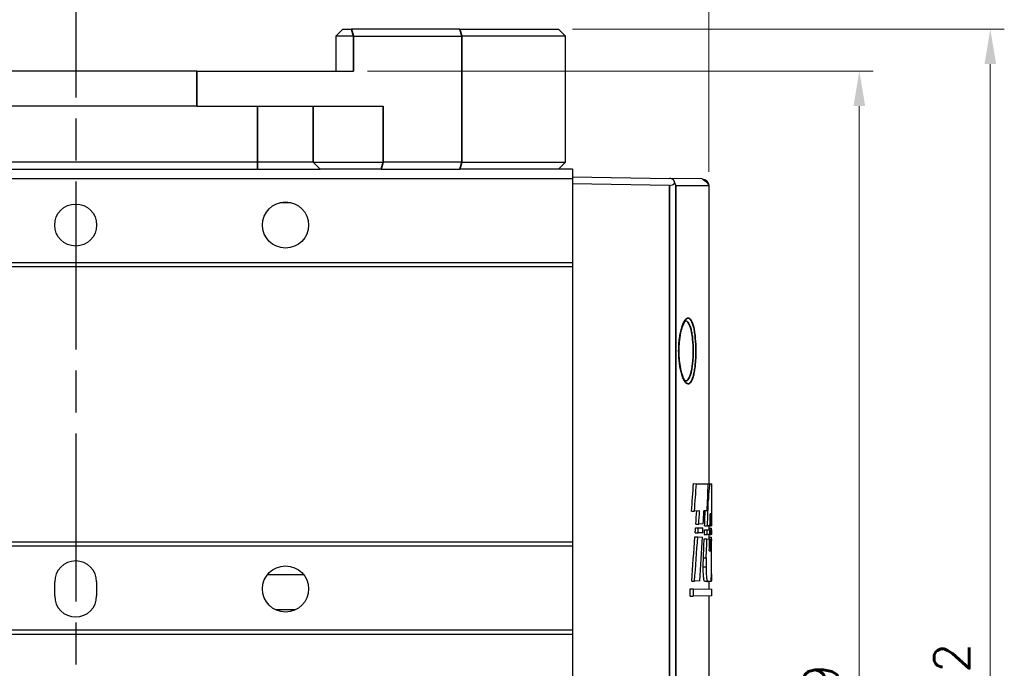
# Model space of a CAD drawing. Header units: millimetres. Extents: x 399 to 6076, y -1991 to 1602.
# Tile 240 of 256: x 4640 to 4711, y 285 to 332. Entities that reach past the tile are written whole.
import ezdxf

# ---------------------------------------------------------------- set-up
doc = ezdxf.new("R2010")
doc.units = ezdxf.units.MM
doc.linetypes.add('AM_ISO08W050', pattern=[18, 12, -1.5, 3, -1.5])
for name, color, linetype, lineweight in [('AM_5', 3, 'Continuous', 25), ('AM_7', 4, 'AM_ISO08W050', 25), ('可見 (ISO)', 7, 'Continuous', 25), ('窄部可見 (ISO)', 7, 'Continuous', 35)]:
    doc.layers.add(name, color=color, linetype=linetype, lineweight=lineweight)
doc.styles.add('尺寸標註', font='romans.shx', dxfattribs={"bigfont": 'CHINESET.SHX'})
doc.dimstyles.new('CNS1$0', dxfattribs={"dimtxt": 2.5, "dimasz": 2.5, "dimexe": 1, "dimexo": 1, "dimgap": 1.5, "dimtad": 1, "dimtoh": 1, "dimdec": 1, "dimdsep": 46, "dimtxsty": '尺寸標註', "dimcen": 0, "dimclrd": 2, "dimclre": 2, "dimclrt": 1, "dimadec": 0, "dimazin": 2, "dimtp": 0.1, "dimtm": 0.1, "dimtfac": 0.71, "dimtdec": 1, "dimtmove": 0, "dimatfit": 0, "dimfxl": 0, "dimlwd": 13, "dimlwe": 13, "dimarcsym": 0})

# ---------------------------------------------------------------- blocks, each defined once
blk = doc.blocks.new('*D371')
at = {"layer": 'AM_5', "color": 2, "lineweight": 13}
for p, q in [((4644.155, 338.966), (4644.155, 352.966)), ((4689.405, 320.644), (4689.405, 352.966)), ((4646.655, 351.966), (4686.905, 351.966))]:
    blk.add_line(p, q, dxfattribs=at)
at = {"layer": 'AM_5', "color": 2}
for points in [[(4646.655, 352.382), (4646.655, 351.549), (4644.155, 351.966)], [(4686.905, 352.382), (4686.905, 351.549), (4689.405, 351.966)]]:
    blk.add_solid(points, dxfattribs=at)
at = {"layer": 'Defpoints', "color": 0}
for p in [(4689.405, 351.966), (4644.155, 337.966), (4689.405, 319.644)]:
    blk.add_point(p, dxfattribs=at)
at = {"layer": 'AM_5', "color": 1, "insert": (4666.78, 354.716), "char_height": 2.5, "attachment_point": 5, "style": '尺寸標註'}
blk.add_mtext('45.3', dxfattribs=at)
blk = doc.blocks.new('*D372')
at = {"layer": 'AM_5', "color": 2, "lineweight": 13}
for p, q in [((4602.155, 320.893), (4602.155, 362.966)), ((4689.405, 320.644), (4689.405, 362.966)), ((4604.655, 361.966), (4686.905, 361.966))]:
    blk.add_line(p, q, dxfattribs=at)
at = {"layer": 'AM_5', "color": 2}
for points in [[(4604.655, 362.382), (4604.655, 361.549), (4602.155, 361.966)], [(4686.905, 362.382), (4686.905, 361.549), (4689.405, 361.966)]]:
    blk.add_solid(points, dxfattribs=at)
at = {"layer": 'Defpoints', "color": 0}
for p in [(4689.405, 361.966), (4602.155, 319.893), (4689.405, 319.644)]:
    blk.add_point(p, dxfattribs=at)
at = {"layer": 'AM_5', "color": 1, "insert": (4645.78, 364.716), "char_height": 2.5, "attachment_point": 5, "style": '尺寸標註'}
blk.add_mtext('87.3', dxfattribs=at)
blk = doc.blocks.new('*D373')
at = {"layer": 'AM_5', "color": 2, "lineweight": 13}
for p, q in [((4572.085, 318.006), (4572.085, 375.466)), ((4689.405, 320.644), (4689.405, 375.466)), ((4686.905, 374.466), (4574.585, 374.466))]:
    blk.add_line(p, q, dxfattribs=at)
at = {"layer": 'AM_5', "color": 2}
for points in [[(4574.585, 374.882), (4574.585, 374.049), (4572.085, 374.466)], [(4686.905, 374.882), (4686.905, 374.049), (4689.405, 374.466)]]:
    blk.add_solid(points, dxfattribs=at)
at = {"layer": 'Defpoints', "color": 0}
for p in [(4572.085, 374.466), (4689.405, 319.644), (4572.085, 317.006)]:
    blk.add_point(p, dxfattribs=at)
at = {"layer": 'AM_5', "color": 1, "insert": (4630.745, 377.216), "char_height": 2.5, "attachment_point": 5, "style": '尺寸標註'}
blk.add_mtext('117.3', dxfattribs=at)
blk = doc.blocks.new('*D374')
at = {"layer": 'AM_5', "color": 2, "lineweight": 13}
for p, q in [((4665.007, 327.856), (4701.155, 327.856)), ((4700.155, 241.356), (4700.155, 325.356)), ((4664.134, 238.856), (4701.155, 238.856))]:
    blk.add_line(p, q, dxfattribs=at)
at = {"layer": 'AM_5', "color": 2}
for points in [[(4699.738, 325.356), (4700.572, 325.356), (4700.155, 327.856)], [(4699.738, 241.356), (4700.572, 241.356), (4700.155, 238.856)]]:
    blk.add_solid(points, dxfattribs=at)
at = {"layer": 'Defpoints', "color": 0}
for p in [(4664.007, 327.856), (4700.155, 327.856), (4663.134, 238.856)]:
    blk.add_point(p, dxfattribs=at)
at = {"layer": 'AM_5', "color": 1, "insert": (4697.405, 283.356), "char_height": 2.5, "attachment_point": 5, "rotation": 90, "style": '尺寸標註'}
blk.add_mtext('89', dxfattribs=at)
blk = doc.blocks.new('*D375')
at = {"layer": 'AM_5', "color": 2, "lineweight": 13}
for p, q in [((4679.655, 330.856), (4710.515, 330.856)), ((4709.515, 328.356), (4709.515, 241.356)), ((4664.134, 238.856), (4710.515, 238.856))]:
    blk.add_line(p, q, dxfattribs=at)
at = {"layer": 'AM_5', "color": 2}
for points in [[(4709.099, 328.356), (4709.932, 328.356), (4709.515, 330.856)], [(4709.099, 241.356), (4709.932, 241.356), (4709.515, 238.856)]]:
    blk.add_solid(points, dxfattribs=at)
at = {"layer": 'Defpoints', "color": 0}
for p in [(4678.655, 330.856), (4663.134, 238.856), (4709.515, 238.856)]:
    blk.add_point(p, dxfattribs=at)
at = {"layer": 'AM_5', "color": 1, "insert": (4706.765, 284.856), "char_height": 2.5, "attachment_point": 5, "rotation": 90, "style": '尺寸標註'}
blk.add_mtext('92', dxfattribs=at)

msp = doc.modelspace()

# ---------------------------------------------------------------- linework, layer by layer
at = {"layer": 'AM_7'}
msp.add_line((4644.155, 337.966), (4644.155, 260.746), dxfattribs=at)
at = {"layer": '可見 (ISO)'}
for p, q in [((4663.248, 330.856), (4662.748, 330.356)), ((4663.248, 330.856), (4663.877, 330.856)), ((4671.614, 330.856), (4663.877, 330.856)), ((4671.614, 330.856), (4678.655, 330.856)), ((4679.155, 330.356), (4678.655, 330.856)), ((4664.007, 330.356), (4662.748, 330.356)), ((4662.748, 330.356), (4662.748, 327.856)), ((4664.007, 330.356), (4671.743, 330.356)), ((4679.155, 330.356), (4671.743, 330.356)), ((4679.155, 321.356), (4679.155, 330.356)), ((4652.825, 327.856), (4635.485, 327.856)), ((4652.825, 327.856), (4664.007, 327.856)), ((4652.825, 325.356), (4635.485, 325.356)), ((4652.825, 325.356), (4666.119, 325.356)), ((4657.155, 321.356), (4631.155, 321.356)), ((4631.155, 320.856), (4657.155, 320.856)), ((4661.119, 321.356), (4657.155, 321.356)), ((4657.155, 320.856), (4661.615, 320.856)), ((4661.119, 321.356), (4666.119, 321.356)), ((4665.989, 320.856), (4661.615, 320.856)), ((4665.989, 320.856), (4671.614, 320.856)), ((4671.743, 321.356), (4666.119, 321.356)), ((4678.655, 320.856), (4671.614, 320.856)), ((4671.743, 321.356), (4679.155, 321.356)), ((4679.155, 321.356), (4678.655, 320.856)), ((4679.655, 320.856), (4678.655, 320.856)), ((4679.655, 320.856), (4679.655, 320.159)), ((4679.655, 320.159), (4607.655, 320.159)), ((4679.655, 320.306), (4686.585, 320.185)), ((4679.655, 320.159), (4679.655, 314.159)), ((4688.914, 320.144), (4686.585, 320.185)), ((4686.585, 319.685), (4679.655, 319.806)), ((4689.405, 319.644), (4689.405, 298.362)), ((4679.655, 314.159), (4607.655, 314.159)), ((4679.655, 313.859), (4607.655, 313.859)), ((4679.655, 314.159), (4679.655, 313.859)), ((4679.655, 313.859), (4679.655, 294.206)), ((4688.311, 298.382), (4688.516, 298.378)), ((4688.516, 298.378), (4689.353, 298.363)), ((4689.353, 298.363), (4689.487, 298.361)), ((4689.487, 298.361), (4689.603, 298.359)), ((4689.605, 295.526), (4689.605, 298.231)), ((4689.314, 297.255), (4689.368, 297.255)), ((4688.164, 296.42), (4688.371, 296.424)), ((4688.739, 296.431), (4688.371, 296.424)), ((4689.283, 296.44), (4689.051, 296.436)), ((4689.575, 296.225), (4689.501, 296.224)), ((4688.427, 294.86), (4688.633, 294.864)), ((4688.452, 295.222), (4688.657, 295.219)), ((4688.473, 295.489), (4688.678, 295.493)), ((4688.966, 294.87), (4688.633, 294.864)), ((4688.657, 295.219), (4688.984, 295.213)), ((4689.003, 295.498), (4688.678, 295.493)), ((4689.092, 295.08), (4689.294, 295.076)), ((4689.1, 295.369), (4689.302, 295.372)), ((4689.294, 295.076), (4689.475, 295.073)), ((4689.482, 295.375), (4689.302, 295.372)), ((4689.405, 295.374), (4689.405, 295.074)), ((4689.405, 295.206), (4689.591, 295.202)), ((4689.475, 295.073), (4689.561, 295.071)), ((4689.482, 295.375), (4689.564, 295.377)), ((4689.561, 295.071), (4689.605, 295.071)), ((4689.605, 295.377), (4689.564, 295.377)), ((4679.655, 294.206), (4607.655, 294.206)), ((4679.655, 294.206), (4679.655, 293.906)), ((4688.404, 294.574), (4688.609, 294.57)), ((4688.609, 294.57), (4688.947, 294.564)), ((4689.067, 294.431), (4689.269, 294.427)), ((4689.079, 294.74), (4689.281, 294.744)), ((4689.269, 294.427), (4689.458, 294.424)), ((4689.467, 294.747), (4689.281, 294.744)), ((4689.405, 294.746), (4689.405, 294.425)), ((4689.405, 294.556), (4689.588, 294.553)), ((4689.458, 294.424), (4689.55, 294.422)), ((4689.467, 294.747), (4689.556, 294.749)), ((4689.55, 294.422), (4689.603, 294.421)), ((4689.604, 294.75), (4689.556, 294.749)), ((4679.655, 293.906), (4607.655, 293.906)), ((4679.655, 293.906), (4679.655, 287.906)), ((4689.436, 293.584), (4689.535, 293.582)), ((4689.011, 293.072), (4689.213, 293.071)), ((4689.002, 292.44), (4689.204, 292.439)), ((4642.655, 290.356), (4642.655, 291.356)), ((4645.655, 291.356), (4645.655, 290.356)), ((4688.175, 291.415), (4688.381, 291.419)), ((4688.763, 291.426), (4688.381, 291.419)), ((4689.318, 291.384), (4689.117, 291.381)), ((4689.549, 291.388), (4689.319, 291.384)), ((4689.405, 291.386), (4689.405, 290.85)), ((4689.559, 291.439), (4689.604, 291.44)), ((4688.068, 290.873), (4688.275, 290.87)), ((4688.068, 290.342), (4688.068, 290.873)), ((4688.275, 290.87), (4688.275, 290.345)), ((4688.275, 290.87), (4689.605, 290.846)), ((4689.605, 290.368), (4689.605, 290.846)), ((4688.068, 290.342), (4688.275, 290.345)), ((4689.605, 290.368), (4688.275, 290.345)), ((4689.405, 290.365), (4689.405, 271.767)), ((4679.655, 287.906), (4607.655, 287.906)), ((4679.655, 287.906), (4679.655, 287.606)), ((4679.655, 287.606), (4607.655, 287.606)), ((4679.655, 287.606), (4679.655, 278.156))]:
    msp.add_line(p, q, dxfattribs=at)
for centre, radius in [((4644.155, 316.856), 1.5), ((4659.155, 316.856), 1.65), ((4659.155, 290.856), 1.65)]:
    msp.add_circle(centre, radius, dxfattribs=at)
for centre, start, end in [((4644.155, 291.356), 0, 180), ((4644.155, 290.356), 180, 0)]:
    msp.add_arc(centre, 1.5, start, end, dxfattribs=at)
for centre, major_axis, ratio, start_param, end_param in [((4686.576, 320.185), (-0.358, 0.361), 0.965693, 2.360557, 3.237574), ((4246.454, 329.757), (442.267, -25.021), 0.951069, 6.263403, 6.268071), ((4244.393, 329.773), (444.525, -25.149), 0.951069, 6.263777, 6.268404), ((4212.496, 310.487), (476.418, 26.953), 0.951069, 6.192818, 6.197057), ((4210.18, 314.082), (478.719, -27.285), 0.951806, 0.018811, 0.022939), ((4231.969, 325.311), (456.738, -26.032), 0.951806, 6.274464, 6.276623), ((4229.9, 325.323), (459.004, -26.161), 0.951806, 6.274785, 6.276933), ((4212.596, 315.611), (476.301, 27.147), 0.951806, 6.179076, 6.181142), ((4212.16, 314.079), (476.542, -27.161), 0.951806, 0.018621, 0.020975), ((4201.397, 303.188), (487.491, 27.785), 0.951806, 6.206565, 6.208391), ((4201.823, 304.017), (487.066, -27.761), 0.951806, 0.041205, 0.043032), ((4199.902, 292.908), (488.984, 27.87), 0.951806, 6.228672, 6.22899), ((4643.656, 326.371), (-0.938, 140.961), 0.324485, 4.484781, 4.487414), ((4643.651, 326.374), (-0.943, 141.584), 0.3245, 4.485792, 4.48836), ((4643.656, 315.84), (0.943, 141.576), 0.324483, 4.565882, 4.568332), ((4643.652, 314.1), (-0.939, 140.967), 0.324499, 4.572462, 4.574891), ((4643.655, 314.098), (-0.942, 141.578), 0.324488, 4.573096, 4.575464), ((4643.647, 303.137), (0.942, 141.591), 0.324516, 4.655261, 4.657566), ((4643.654, 303.891), (-0.942, 141.579), 0.32449, 4.645614, 4.647898), ((4643.656, 296.663), (-0.855, -223.216), 0.205814, 1.564452, 1.56504), ((4643.658, 292.928), (0.942, 141.574), 0.324478, 4.727419, 4.729687), ((4643.655, 326.71), (0.935, -142.232), 0.321589, 1.317912, 1.340768), ((4643.655, 326.71), (0.94, -142.854), 0.321589, 1.319052, 1.341752), ((4216.893, 315.53), (472.004, 26.902), 0.951806, 6.16979, 6.176773), ((4215.28, 313.887), (473.425, -26.983), 0.951806, 0.013684, 0.016697), ((4213.29, 313.89), (475.611, -27.108), 0.951806, 0.013887, 0.01688), ((4210.225, 303.101), (478.688, 27.062), 0.950998, 6.202937, 6.204779), ((4210.744, 303.923), (478.17, -27.033), 0.950998, 0.036675, 0.03852), ((4199.622, 293.231), (489.264, -27.886), 0.951806, 0.062362, 0.062643), ((4199.619, 292.995), (489.267, 27.886), 0.951806, 6.222178, 6.226432), ((4199.622, 293.231), (489.264, -27.886), 0.951806, 0.055971, 0.059557)]:
    msp.add_ellipse(centre, major_axis=major_axis, ratio=ratio, start_param=start_param, end_param=end_param, dxfattribs=at)
for points, knots in [([(4686.966, 319.858), (4686.964, 319.897), (4686.956, 319.936), (4686.925, 320.011), (4686.902, 320.047), (4686.841, 320.106), (4686.806, 320.13), (4686.738, 320.16), (4686.708, 320.169), (4686.647, 320.181), (4686.616, 320.184), (4686.585, 320.185)], [0.00000087, 0.00000087, 0.00000087, 0.00000087, 0.01642997, 0.01642997, 0.03297362, 0.03297362, 0.04733203, 0.04733203, 0.05698009, 0.05698009, 0.06635361, 0.06635361, 0.06635361, 0.06635361]), ([(4688.914, 320.144), (4688.914, 320.144), (4688.914, 320.144), (4688.914, 320.144), (4688.914, 320.144), (4688.916, 320.144), (4688.917, 320.144), (4688.921, 320.144), (4688.925, 320.144), (4688.961, 320.142), (4688.994, 320.137), (4689.079, 320.116), (4689.131, 320.094), (4689.205, 320.046), (4689.232, 320.024), (4689.258, 319.999), (4689.259, 319.997), (4689.267, 319.99), (4689.272, 319.984), (4689.293, 319.961), (4689.307, 319.942), (4689.351, 319.877), (4689.374, 319.826), (4689.397, 319.742), (4689.402, 319.71), (4689.405, 319.667), (4689.405, 319.655), (4689.405, 319.644)], [0, 0, 0, 0, 0.00001337, 0.00001337, 0.00004901, 0.00004901, 0.00042924, 0.00042924, 0.00144321, 0.00144321, 0.01132451, 0.01132451, 0.02775701, 0.02775701, 0.03787048, 0.03787048, 0.03864818, 0.03864818, 0.0409818, 0.0409818, 0.04799743, 0.04799743, 0.06448871, 0.06448871, 0.07409933, 0.07409933, 0.07745578, 0.07745578, 0.07745578, 0.07745578]), ([(4688.914, 320.144), (4688.914, 320.144), (4688.914, 320.144), (4688.914, 320.144), (4688.914, 320.144), (4688.914, 320.144), (4689.405, 319.878), (4689.405, 319.644)], [0, 0, 0, 0, 0.00003896, 0.00003896, 0.00005822, 0.00005822, 0.07014915, 0.07014915, 0.07014915, 0.07014915]), ([(4687.051, 319.685), (4687.048, 319.694), (4687.045, 319.703), (4687.034, 319.732), (4687.025, 319.753), (4687.001, 319.802), (4686.985, 319.83), (4686.966, 319.858)], [-0.0247686, -0.0247686, -0.0247686, -0.0247686, -0.02091448, -0.02091448, -0.01229054, -0.01229054, -0.00000097, -0.00000097, -0.00000097, -0.00000097]), ([(4687.741, 310.002), (4687.741, 310.002), (4687.735, 310), (4687.698, 309.97), (4687.65, 309.913), (4687.56, 309.744), (4687.515, 309.636), (4687.427, 309.36), (4687.383, 309.181), (4687.312, 308.782), (4687.284, 308.554), (4687.262, 308.21), (4687.257, 308.097), (4687.254, 307.955), (4687.254, 307.926), (4687.254, 307.876), (4687.254, 307.854), (4687.254, 307.768), (4687.255, 307.703), (4687.263, 307.444), (4687.277, 307.251), (4687.323, 306.853), (4687.359, 306.648), (4687.444, 306.289), (4687.494, 306.131), (4687.598, 305.885), (4687.654, 305.795), (4687.721, 305.719), (4687.741, 305.71), (4687.741, 305.71)], [0.0207169, 0.0207169, 0.0207169, 0.0207169, 0.0486597, 0.0486597, 0.1137949, 0.1137949, 0.1731123, 0.1731123, 0.2422385, 0.2422385, 0.3140264, 0.3140264, 0.3480923, 0.3480923, 0.3567118, 0.3567118, 0.3631759, 0.3631759, 0.3825853, 0.3825853, 0.441293, 0.441293, 0.5111221, 0.5111221, 0.5820149, 0.5820149, 0.6530275, 0.6530275, 0.6994876, 0.6994876, 0.6994876, 0.6994876]), ([(4689.487, 298.361), (4689.477, 298.343), (4689.465, 298.305), (4689.437, 298.163), (4689.421, 298.035), (4689.393, 297.74), (4689.38, 297.553), (4689.371, 297.317), (4689.369, 297.286), (4689.368, 297.255)], [-0.231066, -0.231066, -0.231066, -0.231066, -0.1883894, -0.1883894, -0.1255662, -0.1255662, -0.0627831, -0.0627831, -0.053411, -0.053411, -0.053411, -0.053411]), ([(4689.605, 298.231), (4689.605, 298.253), (4689.605, 298.272), (4689.605, 298.331), (4689.604, 298.354), (4689.603, 298.359)], [-0.18809261, -0.18809261, -0.18809261, -0.18809261, -0.17584149, -0.17584149, -0.14486418, -0.14486418, -0.14486418, -0.14486418]), ([(4689.117, 291.381), (4689.104, 291.38), (4689.089, 291.404), (4689.061, 291.5), (4689.048, 291.572), (4689.026, 291.74), (4689.017, 291.846), (4689.004, 292.078), (4689.001, 292.204), (4689.001, 292.361), (4689.001, 292.4), (4689.002, 292.44)], [0.1421247, 0.1421247, 0.1421247, 0.1421247, 0.177904, 0.177904, 0.2136834, 0.2136834, 0.2492251, 0.2492251, 0.2847668, 0.2847668, 0.2963185, 0.2963185, 0.2963185, 0.2963185]), ([(4689.204, 292.439), (4689.203, 292.4), (4689.203, 292.361), (4689.203, 292.322), (4689.203, 292.204), (4689.206, 292.079), (4689.219, 291.847), (4689.228, 291.742), (4689.249, 291.575), (4689.263, 291.503), (4689.29, 291.407), (4689.305, 291.384), (4689.319, 291.384), (4689.319, 291.384), (4689.319, 291.384)], [-0.0115197, -0.0115197, -0.0115197, -0.0115197, 0, 0, 0, 0.0354088, 0.0354088, 0.0708176, 0.0708176, 0.1064609, 0.1064609, 0.1421042, 0.1421042, 0.1426401, 0.1426401, 0.1426401, 0.1426401]), ([(4689.549, 291.388), (4689.555, 291.41), (4689.56, 291.442), (4689.573, 291.569), (4689.579, 291.697), (4689.588, 291.993), (4689.591, 292.179), (4689.593, 292.401), (4689.594, 292.419), (4689.594, 292.437)], [-0.7207878, -0.7207878, -0.7207878, -0.7207878, -0.6892162, -0.6892162, -0.6265587, -0.6265587, -0.563995, -0.563995, -0.5586618, -0.5586618, -0.5586618, -0.5586618])]:
    msp.add_open_spline(points, degree=3, knots=knots, dxfattribs=at)
for points, weights in [([(4658.752, 318.456), (4659.155, 318.456), (4659.558, 318.456)], [2.85453941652, 2.94374377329, 2.85453941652]), ([(4660.467, 291.856), (4659.155, 291.856), (4657.843, 291.856)], [2.88408998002, 4.75874846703, 2.88408998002]), ([(4659.842, 289.356), (4659.155, 289.356), (4658.468, 289.356)], [1.79251403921, 1.97176544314, 1.79251403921])]:
    msp.add_rational_spline(points, weights, degree=2, dxfattribs=at)
for points in [[(4689.002, 292.44), (4689.004, 292.649), (4689.007, 292.86), (4689.011, 293.072)], [(4689.213, 293.071), (4689.209, 292.859), (4689.206, 292.648), (4689.204, 292.439)]]:
    msp.add_open_spline(points, degree=3, dxfattribs=at)
at = {"layer": '窄部可見 (ISO)'}
for p, q in [((4664.007, 330.356), (4663.877, 330.856)), ((4671.743, 330.356), (4671.614, 330.856)), ((4664.007, 327.856), (4664.007, 330.356)), ((4671.743, 330.356), (4671.743, 321.356)), ((4652.825, 325.356), (4652.825, 327.856)), ((4657.155, 321.356), (4657.155, 325.356)), ((4661.119, 325.356), (4661.119, 321.356)), ((4666.119, 321.356), (4666.119, 325.356)), ((4657.155, 321.356), (4657.155, 320.856)), ((4661.119, 321.356), (4661.615, 320.856)), ((4666.119, 321.356), (4665.989, 320.856)), ((4671.743, 321.356), (4671.614, 320.856)), ((4686.585, 272.477), (4686.585, 319.685)), ((4689.405, 319.644), (4687.051, 319.685)), ((4687.051, 319.685), (4687.051, 272.477))]:
    msp.add_line(p, q, dxfattribs=at)
for points, knots in [([(4687.248, 307.628), (4687.243, 307.785), (4687.243, 307.944), (4687.254, 308.254), (4687.264, 308.407), (4687.293, 308.704), (4687.313, 308.849), (4687.359, 309.119), (4687.386, 309.246), (4687.447, 309.482), (4687.48, 309.588), (4687.55, 309.778), (4687.588, 309.863), (4687.665, 310.003), (4687.704, 310.059), (4687.785, 310.146), (4687.825, 310.175), (4687.945, 310.219), (4688.024, 310.19), (4688.166, 310.018), (4688.231, 309.874), (4688.312, 309.586), (4688.336, 309.476), (4688.38, 309.239), (4688.398, 309.111), (4688.445, 308.702), (4688.465, 308.392), (4688.477, 307.772), (4688.471, 307.453), (4688.442, 307.008), (4688.429, 306.863), (4688.397, 306.59), (4688.378, 306.463), (4688.335, 306.227), (4688.31, 306.117), (4688.255, 305.926), (4688.226, 305.843), (4688.129, 305.632), (4688.057, 305.547), (4687.941, 305.507), (4687.902, 305.508), (4687.822, 305.539), (4687.781, 305.569), (4687.701, 305.657), (4687.661, 305.714), (4687.584, 305.856), (4687.547, 305.941), (4687.477, 306.132), (4687.444, 306.239), (4687.384, 306.475), (4687.357, 306.604), (4687.288, 307.009), (4687.258, 307.313), (4687.248, 307.628)], [0, 0, 0, 0, 0.00047265, 0.00047265, 0.0009453, 0.0009453, 0.00141795, 0.00141795, 0.0018906, 0.0018906, 0.00236326, 0.00236326, 0.00283591, 0.00283591, 0.00330856, 0.00330856, 0.00378121, 0.00378121, 0.00472651, 0.00472651, 0.00567181, 0.00567181, 0.00614446, 0.00614446, 0.00661711, 0.00661711, 0.00756242, 0.00756242, 0.00850772, 0.00850772, 0.00898037, 0.00898037, 0.00945302, 0.00945302, 0.00992567, 0.00992567, 0.01039832, 0.01039832, 0.01134362, 0.01134362, 0.01181628, 0.01181628, 0.01228893, 0.01228893, 0.01276158, 0.01276158, 0.01323423, 0.01323423, 0.01370688, 0.01370688, 0.01417953, 0.01417953, 0.01512483, 0.01512483, 0.01512483, 0.01512483]), ([(4687.739, 305.711), (4687.756, 305.711), (4687.772, 305.714), (4687.789, 305.719), (4687.866, 305.743), (4687.938, 305.821), (4688.002, 305.95), (4688.034, 306.014), (4688.064, 306.09), (4688.091, 306.177), (4688.118, 306.264), (4688.143, 306.364), (4688.164, 306.472), (4688.186, 306.58), (4688.205, 306.697), (4688.221, 306.822), (4688.236, 306.947), (4688.249, 307.08), (4688.259, 307.215), (4688.278, 307.487), (4688.285, 307.779), (4688.279, 308.063), (4688.273, 308.347), (4688.253, 308.63), (4688.222, 308.88), (4688.206, 309.005), (4688.188, 309.122), (4688.166, 309.23), (4688.144, 309.339), (4688.12, 309.439), (4688.093, 309.527), (4688.039, 309.703), (4687.974, 309.835), (4687.904, 309.913), (4687.852, 309.97), (4687.796, 310), (4687.739, 310.001)], [0.003263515, 0.003263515, 0.003263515, 0.003263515, 0.003449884, 0.003449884, 0.003449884, 0.004312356, 0.004312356, 0.004312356, 0.004743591, 0.004743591, 0.004743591, 0.005174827, 0.005174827, 0.005174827, 0.005606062, 0.005606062, 0.005606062, 0.006037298, 0.006037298, 0.006037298, 0.006899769, 0.006899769, 0.006899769, 0.00776224, 0.00776224, 0.00776224, 0.008193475, 0.008193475, 0.008193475, 0.008624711, 0.008624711, 0.008624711, 0.009487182, 0.009487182, 0.009487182, 0.010118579, 0.010118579, 0.010118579, 0.010118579])]:
    msp.add_open_spline(points, degree=3, knots=knots, dxfattribs=at)
msp.add_rational_spline([(4687.248, 307.628), (4687.257, 307.631), (4687.257, 307.634)], [1.00000251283, 0.927342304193, 0.880933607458], degree=2, dxfattribs=at)

# ---------------------------------------------------------------- dimensions: what is measured, and where the dimension line sits
at = {"layer": 'AM_5'}
for base, p1, p2, picture, middle in [((4572.085, 374.466), (4689.405, 319.644), (4572.085, 317.006), '*D373', (4630.745, 377.216)), ((4689.405039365, 361.965769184), (4602.155039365, 319.892924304), (4689.405039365, 319.64423317), '*D372', (4645.780039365, 364.715769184)), ((4689.405039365, 351.965769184), (4644.155039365, 337.965768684), (4689.405039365, 319.64423317), '*D371', (4666.780039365, 354.715769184))]:
    dim = msp.add_linear_dim(base=base, p1=p1, p2=p2, dimstyle='CNS1$0', override={"dimfxl": 4, "dimarcsym": 1}, dxfattribs=at)
    dim.commit()
    dim.dimension.update_dxf_attribs({"geometry": picture, "text_midpoint": middle})
for base, p1, p2, override, picture, middle in [((4709.515, 238.856), (4678.655, 330.856), (4663.134, 238.856), {"dimfxl": 4, "dimarcsym": 1}, '*D375', (4706.765, 284.856)), ((4700.155, 327.856), (4663.134, 238.856), (4664.007, 327.856), {"dimtix": 1, "dimfxl": 4, "dimarcsym": 1}, '*D374', (4697.405, 283.356))]:
    dim = msp.add_linear_dim(base=base, p1=p1, p2=p2, angle=90, dimstyle='CNS1$0', override=override, dxfattribs=at)
    dim.commit()
    dim.dimension.update_dxf_attribs({"geometry": picture, "text_midpoint": middle})

doc.saveas('drawing.dxf')
